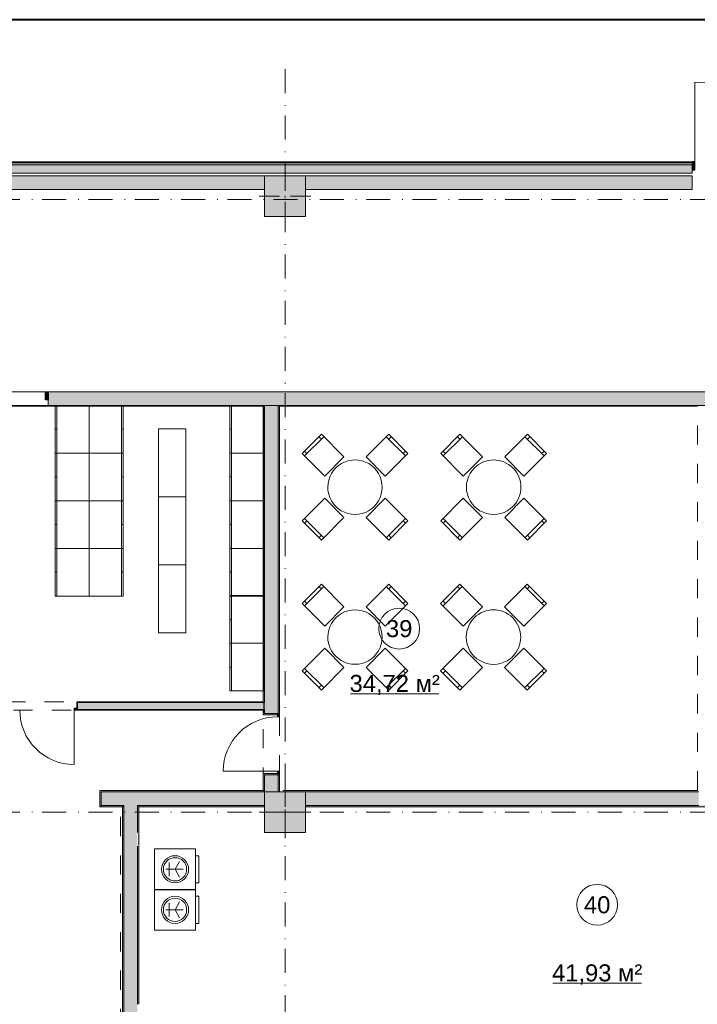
# Model space of a CAD drawing. Header units: millimetres. Extents: x 0 to 1184, y 0 to 836.
# Tile 98 of 241: x 313 to 412, y 691 to 836. Entities that reach past the tile are written whole.
import ezdxf
from ezdxf.xclip import XClip

# ---------------------------------------------------------------- set-up
doc = ezdxf.new("R2010")
doc.units = ezdxf.units.MM
doc.header["$MEASUREMENT"] = 0
doc.header["$XCLIPFRAME"] = 0
doc.linetypes.add('Штриховая', pattern=[5.644444, 2.822222, -2.822222])
doc.linetypes.add('Штрихпунктирная', pattern=[6.702778, 3.527778, -1.763889, 0, -1.411111])
for name, color, linetype in [('Интерьер - Мебель', 7, 'Continuous'), ('Конструктив - ГКЛ', 7, 'Continuous'), ('Конструктив - Колонны', 7, 'Continuous'), ('Конструктив - Стена сущ для Кладочного плана', 7, 'Continuous'), ('Конструктив - Стены Блок 100 нов', 7, 'Continuous'), ('Конструктив - Стены Блок 200 нов', 7, 'Continuous'), ('Конструктив - Стены Внутр сущ.', 7, 'Continuous'), ('Конструктив - Стены наружние фасад', 7, 'Continuous'), ('Элемент Модели - Зона', 7, 'Continuous'), ('Элемент Модели - Оси', 7, 'Continuous')]:
    doc.layers.add(name, color=color, linetype=linetype)
doc.styles.add('СГЕНЕРИР_СТИЛЬ_3', font='txt')

# ---------------------------------------------------------------- blocks, each defined once
blk = doc.blocks.new('Чертеж_4_4', base_point=(-278.48, 89.56))
at = {"layer": 'Конструктив - ГКЛ', "linetype": 'Continuous', "lineweight": 0, "true_color": 0x000000}
for points in [[(280.77, 779.19), (348.27, 779.19), (348.27, 779.31), (280.77, 779.31)], [(348.32, 779.19), (348.52, 779.19), (348.52, 779.31), (348.32, 779.31)], [(350.52, 779.19), (350.72, 779.19), (350.72, 779.31), (350.52, 779.31)], [(350.77, 779.19), (412.07, 779.19), (412.07, 779.31), (350.77, 779.31)]]:
    blk.add_hatch(color=18, dxfattribs=at).paths.add_polyline_path(points)
at = {"layer": 'Конструктив - Колонны', "linetype": 'Continuous', "lineweight": 0, "true_color": 0x000000}
for points in [[(348.52, 807.06), (354.52, 807.06), (354.52, 813.06), (348.52, 813.06)], [(348.52, 716.56), (354.52, 716.56), (354.52, 722.56), (348.52, 722.56)]]:
    blk.add_hatch(color=18, dxfattribs=at).paths.add_polyline_path(points)
at = {"layer": 'Конструктив - Стена сущ для Кладочного плана', "linetype": 'Continuous', "lineweight": 0, "true_color": 0x000000}
for points in [[(316.72, 780.16), (316.72, 781.31), (316.32, 781.31), (316.32, 780.16)], [(468.52, 781.31), (316.72, 781.31), (316.72, 779.31), (468.52, 779.31)]]:
    blk.add_hatch(color=18, dxfattribs=at).paths.add_polyline_path(points)
at = {"layer": 'Конструктив - Стены Блок 100 нов', "linetype": 'Continuous', "lineweight": 0, "true_color": 0x000000}
for points in [[(320.93, 735.76), (320.93, 734.86), (321.03, 734.86), (321.03, 735.66), (321.03, 735.76)], [(321.03, 735.76), (321.03, 735.66), (348.32, 735.66), (348.32, 735.76)], [(321.03, 734.66), (348.32, 734.66), (348.32, 735.66), (321.03, 735.66), (321.03, 734.86)], [(348.52, 734.66), (348.52, 735.66), (348.32, 735.66), (348.32, 734.66)], [(321.03, 734.56), (321.03, 734.86), (320.53, 734.86), (320.53, 734.56)], [(348.32, 734.66), (321.03, 734.66), (321.03, 734.56), (348.32, 734.56)]]:
    blk.add_hatch(color=18, dxfattribs=at).paths.add_polyline_path(points)
at = {"layer": 'Конструктив - Стены Блок 200 нов', "linetype": 'Continuous', "lineweight": 0, "true_color": 0x000000}
for points in [[(348.52, 735.76), (348.52, 779.19), (348.32, 779.19), (348.32, 735.76)], [(348.52, 779.19), (350.52, 779.19), (350.52, 779.31), (348.52, 779.31)], [(350.52, 735.66), (350.52, 779.19), (348.52, 779.19), (348.52, 735.66)], [(350.52, 779.19), (350.52, 734.06), (350.72, 734.06), (350.72, 779.19)], [(348.52, 735.66), (348.52, 735.76), (348.32, 735.76), (348.32, 735.66)], [(350.52, 734.66), (350.52, 735.66), (348.52, 735.66), (348.52, 734.66)], [(348.52, 734.56), (348.52, 734.66), (348.32, 734.66), (348.32, 734.56)], [(348.52, 734.56), (348.32, 734.56), (348.32, 734.06), (348.52, 734.06)], [(348.32, 733.86), (350.42, 733.86), (350.42, 734.06), (348.52, 734.06), (348.32, 734.06)], [(350.52, 734.66), (348.52, 734.66), (348.52, 734.06), (350.42, 734.06), (350.52, 734.06)], [(350.72, 734.06), (350.42, 734.06), (350.42, 733.56), (350.72, 733.56)], [(348.32, 725.06), (348.52, 725.06), (350.42, 725.06), (350.42, 725.26), (348.32, 725.26)], [(348.32, 722.76), (348.52, 722.76), (348.52, 725.06), (348.32, 725.06)], [(348.52, 725.06), (348.52, 722.56), (350.52, 722.56), (350.52, 725.06), (350.42, 725.06)], [(350.42, 725.06), (350.72, 725.06), (350.72, 725.56), (350.42, 725.56)], [(350.52, 722.56), (350.72, 722.56), (350.72, 725.06), (350.52, 725.06)], [(324.32, 722.76), (324.32, 720.36), (324.52, 720.36), (324.52, 722.56), (324.52, 722.76)], [(324.52, 722.76), (324.52, 722.56), (330.02, 722.56), (330.02, 722.76)], [(327.82, 722.56), (324.52, 722.56), (324.52, 720.56), (327.82, 720.56)], [(327.82, 720.56), (329.82, 720.56), (329.82, 722.56), (327.82, 722.56)], [(329.82, 720.56), (330.02, 720.56), (330.02, 722.56), (329.82, 722.56)], [(348.32, 722.76), (330.02, 722.76), (330.02, 722.56), (348.32, 722.56)], [(348.52, 722.56), (330.02, 722.56), (330.02, 720.56), (348.52, 720.56)], [(348.32, 722.76), (348.32, 722.56), (348.52, 722.56)], [(348.52, 722.76), (348.32, 722.76), (348.52, 722.56)], [(412.12, 722.76), (351.52, 722.76), (351.52, 722.56), (412.12, 722.56)], [(354.52, 722.56), (354.52, 720.56), (412.32, 720.56), (412.32, 722.56)], [(324.52, 720.36), (327.62, 720.36), (327.62, 720.56), (324.52, 720.56)], [(327.62, 720.36), (327.82, 720.36), (327.82, 720.56), (327.62, 720.56)], [(327.82, 720.36), (329.82, 720.36), (329.82, 720.56), (327.82, 720.56)], [(329.82, 720.36), (330.02, 720.36), (330.02, 720.56), (329.82, 720.56)], [(330.02, 720.56), (330.02, 720.36), (348.52, 720.36), (348.52, 720.56)], [(354.52, 720.56), (354.52, 720.36), (438.52, 720.36), (438.52, 720.56)], [(327.82, 687.06), (327.82, 720.36), (327.62, 720.36), (327.62, 687.06)], [(329.82, 689.06), (329.82, 720.36), (327.82, 720.36), (327.82, 689.06)], [(330.02, 720.36), (329.82, 720.36), (329.82, 716.56), (330.02, 716.56)], [(329.9, 716.48), (329.9, 714.64), (330.02, 714.64), (330.02, 716.48)], [(329.82, 691.36), (330.02, 691.36), (330.02, 714.56), (329.82, 714.56)]]:
    blk.add_hatch(color=18, dxfattribs=at).paths.add_polyline_path(points)
at = {"layer": 'Конструктив - Стены Внутр сущ.', "linetype": 'Continuous', "lineweight": 0, "true_color": 0x000000}
for points in [[(264.52, 811.06), (348.52, 811.06), (348.52, 813.06), (264.52, 813.06)], [(354.52, 811.06), (411.32, 811.06), (411.32, 813.06), (354.52, 813.06)]]:
    blk.add_hatch(color=18, dxfattribs=at).paths.add_polyline_path(points)
at = {"layer": 'Конструктив - Стены наружние фасад', "linetype": 'Continuous', "lineweight": 0, "true_color": 0x000000}
for points in [[(81.12, 814.96), (411.32, 814.96), (411.32, 815.11), (81.12, 815.11)], [(81.42, 814.66), (411.32, 814.66), (411.32, 814.96), (81.42, 814.96)], [(411.32, 814.66), (82.62, 814.66), (82.62, 813.46), (411.32, 813.46)], [(411.32, 813.96), (411.72, 813.96), (411.72, 815.11), (411.32, 815.11)]]:
    blk.add_hatch(color=18, dxfattribs=at).paths.add_polyline_path(points)
at = {"layer": 'Интерьер - Мебель', "color": 7, "linetype": 'Continuous', "lineweight": 15}
for p, q in [((317.72, 779.31), (317.97, 779.31)), ((317.97, 779.31), (317.97, 772.31)), ((327.47, 779.31), (327.47, 772.31)), ((327.72, 779.31), (327.47, 779.31)), ((343.42, 779.31), (343.67, 779.31)), ((343.67, 779.31), (343.67, 772.31)), ((317.72, 775.81), (317.97, 775.81)), ((327.72, 775.81), (327.47, 775.81)), ((343.42, 775.81), (343.67, 775.81)), ((354.37, 771.9), (357.2, 774.73)), ((356.85, 774.38), (356.49, 774.73)), ((366.39, 774.73), (369.22, 771.9)), ((366.75, 774.38), (367.1, 774.73)), ((374.74, 771.9), (377.57, 774.73)), ((377.22, 774.38), (376.86, 774.73)), ((386.76, 774.73), (389.59, 771.9)), ((387.12, 774.38), (387.47, 774.73)), ((354.73, 772.26), (354.37, 772.61)), ((368.87, 772.26), (369.22, 772.61)), ((375.1, 772.26), (374.74, 772.61)), ((389.24, 772.26), (389.59, 772.61)), ((317.72, 772.31), (317.97, 772.31)), ((317.97, 772.31), (317.97, 765.31)), ((327.47, 772.31), (327.47, 765.31)), ((327.72, 772.31), (327.47, 772.31)), ((343.42, 772.31), (343.67, 772.31)), ((343.67, 772.31), (343.67, 765.31)), ((317.72, 768.81), (317.97, 768.81)), ((327.72, 768.81), (327.47, 768.81)), ((343.42, 768.81), (343.67, 768.81)), ((317.72, 765.31), (317.97, 765.31)), ((317.97, 765.31), (317.97, 758.31)), ((327.47, 765.31), (327.47, 758.31)), ((327.72, 765.31), (327.47, 765.31)), ((343.42, 765.31), (343.67, 765.31)), ((343.67, 765.31), (343.67, 758.31)), ((357.2, 759.88), (354.37, 762.71)), ((369.22, 762.71), (366.39, 759.88)), ((377.57, 759.88), (374.74, 762.71)), ((389.59, 762.71), (386.76, 759.88)), ((317.72, 761.81), (317.97, 761.81)), ((327.72, 761.81), (327.47, 761.81)), ((343.42, 761.81), (343.67, 761.81)), ((354.73, 762.36), (354.37, 762)), ((368.87, 762.36), (369.22, 762)), ((375.1, 762.36), (374.74, 762)), ((389.24, 762.36), (389.59, 762)), ((356.85, 760.24), (356.49, 759.88)), ((366.75, 760.24), (367.1, 759.88)), ((377.22, 760.24), (376.86, 759.88)), ((387.12, 760.24), (387.47, 759.88)), ((317.72, 758.31), (317.97, 758.31)), ((317.97, 758.31), (317.97, 751.31)), ((327.47, 758.31), (327.47, 751.31)), ((327.72, 758.31), (327.47, 758.31)), ((343.42, 758.31), (343.67, 758.31)), ((343.67, 758.31), (343.67, 751.31)), ((317.72, 754.81), (317.97, 754.81)), ((327.72, 754.81), (327.47, 754.81)), ((343.42, 754.81), (343.67, 754.81)), ((354.37, 749.88), (357.2, 752.71)), ((356.85, 752.35), (356.49, 752.71)), ((366.39, 752.71), (369.22, 749.88)), ((366.75, 752.35), (367.1, 752.71)), ((374.73, 749.88), (377.56, 752.71)), ((377.2, 752.35), (376.85, 752.71)), ((386.75, 752.71), (389.58, 749.88)), ((387.1, 752.35), (387.46, 752.71)), ((343.42, 751.37), (343.67, 751.37)), ((343.67, 751.37), (343.67, 744.37)), ((354.73, 750.23), (354.37, 750.58)), ((368.87, 750.23), (369.22, 750.58)), ((375.08, 750.23), (374.73, 750.58)), ((389.22, 750.23), (389.58, 750.58)), ((343.42, 747.87), (343.67, 747.87)), ((343.42, 744.37), (343.67, 744.37)), ((343.67, 744.37), (343.67, 737.37)), ((343.42, 740.87), (343.67, 740.87)), ((357.2, 737.86), (354.37, 740.69)), ((354.73, 740.33), (354.37, 739.98)), ((369.22, 740.69), (366.39, 737.86)), ((368.87, 740.33), (369.22, 739.98)), ((377.56, 737.86), (374.73, 740.69)), ((375.08, 740.33), (374.73, 739.98)), ((389.58, 740.69), (386.75, 737.86)), ((389.22, 740.33), (389.58, 739.98)), ((356.85, 738.21), (356.49, 737.86)), ((366.75, 738.21), (367.1, 737.86)), ((377.2, 738.21), (376.85, 737.86)), ((387.1, 738.21), (387.46, 737.86)), ((334.49, 710.16), (334.49, 712.16)), ((335.35, 711.16), (336.01, 712.32)), ((335.35, 711.16), (334.01, 711.16)), ((334.49, 711.16), (336.55, 711.16)), ((335.35, 711.16), (336.01, 710.01)), ((334.49, 704.21), (334.49, 706.21)), ((335.35, 705.21), (336.01, 706.36)), ((335.35, 705.21), (334.01, 705.21)), ((334.49, 705.21), (336.55, 705.21)), ((335.35, 705.21), (336.01, 704.05))]:
    blk.add_line(p, q, dxfattribs=at)
at = {"layer": 'Интерьер - Мебель', "color": 7, "linetype": 'Continuous', "lineweight": 15, "flags": 128}
for points in [[(317.72, 779.31), (317.72, 772.31), (322.72, 772.31), (322.72, 779.31)], [(327.72, 779.31), (327.72, 772.31), (322.72, 772.31), (322.72, 779.31)], [(343.42, 779.31), (343.42, 772.31), (348.42, 772.31), (348.42, 779.31)], [(332.93, 765.89), (332.93, 775.89), (336.93, 775.89), (336.93, 765.89)], [(357.34, 768.93), (360.17, 771.76), (356.85, 775.09), (354.02, 772.26)], [(363.42, 771.76), (366.25, 768.93), (369.57, 772.26), (366.75, 775.09)], [(377.71, 768.93), (380.54, 771.76), (377.22, 775.09), (374.39, 772.26)], [(383.79, 771.76), (386.62, 768.93), (389.94, 772.26), (387.12, 775.09)], [(317.72, 772.31), (317.72, 765.31), (322.72, 765.31), (322.72, 772.31)], [(327.72, 772.31), (327.72, 765.31), (322.72, 765.31), (322.72, 772.31)], [(343.42, 772.31), (343.42, 765.31), (348.42, 765.31), (348.42, 772.31)], [(332.93, 755.89), (332.93, 765.89), (336.93, 765.89), (336.93, 755.89)], [(360.17, 762.85), (357.34, 765.68), (354.02, 762.36), (356.85, 759.53)], [(366.25, 765.68), (363.42, 762.85), (366.75, 759.53), (369.57, 762.36)], [(380.54, 762.85), (377.71, 765.68), (374.39, 762.36), (377.22, 759.53)], [(386.62, 765.68), (383.79, 762.85), (387.12, 759.53), (389.94, 762.36)], [(317.72, 765.31), (317.72, 758.31), (322.72, 758.31), (322.72, 765.31)], [(327.72, 765.31), (327.72, 758.31), (322.72, 758.31), (322.72, 765.31)], [(343.42, 765.31), (343.42, 758.31), (348.42, 758.31), (348.42, 765.31)], [(317.72, 758.31), (317.72, 751.31), (322.72, 751.31), (322.72, 758.31)], [(327.72, 758.31), (327.72, 751.31), (322.72, 751.31), (322.72, 758.31)], [(343.42, 758.31), (343.42, 751.31), (348.42, 751.31), (348.42, 758.31)], [(332.93, 745.89), (332.93, 755.89), (336.93, 755.89), (336.93, 745.89)], [(357.34, 746.91), (360.17, 749.74), (356.85, 753.06), (354.02, 750.23)], [(363.42, 749.74), (366.25, 746.91), (369.57, 750.23), (366.75, 753.06)], [(377.7, 746.91), (380.53, 749.74), (377.2, 753.06), (374.38, 750.23)], [(383.78, 749.74), (386.61, 746.91), (389.93, 750.23), (387.1, 753.06)], [(343.42, 751.37), (343.42, 744.37), (348.42, 744.37), (348.42, 751.37)], [(343.42, 744.37), (343.42, 737.37), (348.42, 737.37), (348.42, 744.37)], [(360.17, 740.83), (357.34, 743.65), (354.02, 740.33), (356.85, 737.5)], [(366.25, 743.65), (363.42, 740.83), (366.75, 737.5), (369.57, 740.33)], [(380.53, 740.83), (377.7, 743.65), (374.38, 740.33), (377.2, 737.5)], [(386.61, 743.65), (383.78, 740.83), (387.1, 737.5), (389.93, 740.33)], [(332.35, 708.16), (338.35, 708.16), (338.35, 714.16), (332.35, 714.16)], [(332.35, 708.16), (338.35, 708.16), (338.35, 714.16), (332.35, 714.16)], [(338.35, 709.16), (338.85, 709.16), (338.85, 713.16), (338.35, 713.16)], [(332.35, 702.21), (338.35, 702.21), (338.35, 708.21), (332.35, 708.21)], [(332.35, 702.21), (338.35, 702.21), (338.35, 708.21), (332.35, 708.21)], [(338.35, 703.21), (338.85, 703.21), (338.85, 707.21), (338.35, 707.21)]]:
    blk.add_lwpolyline(points, close=True, dxfattribs=at)
for points in [[(364.62, 764.48, 1), (358.97, 770.14, 1)], [(385, 764.48, 1), (379.34, 770.14, 1)], [(364.62, 742.45, 1), (358.97, 748.11, 1)], [(384.98, 742.45, 1), (379.32, 748.11, 1)]]:
    blk.add_lwpolyline(points, format="xyb", close=True, dxfattribs=at)
at = {"layer": 'Интерьер - Мебель', "color": 7, "linetype": 'Continuous', "lineweight": 15}
for centre, radius in [((335.35, 711.16), 2), ((335.35, 711.16), 1.71), ((335.35, 705.21), 2), ((335.35, 705.21), 1.71)]:
    blk.add_circle(centre, radius, dxfattribs=at)
at = {"layer": 'Конструктив - ГКЛ', "color": 251, "linetype": 'Continuous', "lineweight": 20, "true_color": 0x575757}
for p, q in [((348.52, 779.31), (348.52, 779.19)), ((350.52, 779.31), (348.52, 779.31)), ((348.52, 779.31), (348.52, 779.19)), ((350.52, 779.19), (350.52, 779.31)), ((350.52, 779.19), (350.52, 779.31))]:
    blk.add_line(p, q, dxfattribs=at)
at = {"layer": 'Конструктив - ГКЛ', "color": 251, "linetype": 'Continuous', "lineweight": 20, "true_color": 0x575757, "flags": 128}
for points in [[(466.47, 779.31), (207.52, 779.31)], [(280.77, 779.19), (348.27, 779.19)], [(348.32, 779.19), (348.52, 779.19)], [(350.52, 779.19), (350.72, 779.19)], [(350.77, 779.19), (412.07, 779.19)]]:
    blk.add_lwpolyline(points, dxfattribs=at)
at = {"layer": 'Конструктив - Колонны', "color": 251, "linetype": 'Continuous', "lineweight": 5, "true_color": 0x575757}
for p, q in [((351.52, 810.86), (351.52, 813.86)), ((350.72, 810.06), (347.72, 810.06)), ((351.52, 809.26), (351.52, 806.26)), ((352.32, 810.06), (355.32, 810.06)), ((351.52, 720.36), (351.52, 723.36)), ((350.72, 719.56), (347.72, 719.56)), ((352.32, 719.56), (355.32, 719.56)), ((351.52, 718.76), (351.52, 715.76))]:
    blk.add_line(p, q, dxfattribs=at)
at = {"layer": 'Конструктив - Колонны', "color": 251, "linetype": 'Continuous', "lineweight": 15, "true_color": 0x575757, "flags": 128}
for points in [[(348.52, 807.06), (354.52, 807.06), (354.52, 813.06), (348.52, 813.06)], [(348.52, 716.56), (354.52, 716.56), (354.52, 722.56), (348.52, 722.56)]]:
    blk.add_lwpolyline(points, close=True, dxfattribs=at)
at = {"layer": 'Конструктив - Колонны', "color": 251, "linetype": 'Continuous', "lineweight": 5, "true_color": 0x575757}
for p in [(351.52, 810.06), (351.52, 719.56)]:
    blk.add_point(p, dxfattribs=at)
at = {"layer": 'Конструктив - Стена сущ для Кладочного плана', "color": 251, "linetype": 'Continuous', "lineweight": 15, "true_color": 0x575757}
blk.add_line((316.32, 781.31), (311, 781.31), dxfattribs=at)
at = {"layer": 'Конструктив - Стена сущ для Кладочного плана', "color": 251, "linetype": 'Continuous', "lineweight": 30, "true_color": 0x575757}
for p, q in [((316.32, 780.16), (316.32, 781.31)), ((316.32, 781.31), (316.72, 781.31)), ((316.72, 781.31), (316.72, 780.16)), ((316.72, 780.16), (316.32, 780.16))]:
    blk.add_line(p, q, dxfattribs=at)
at = {"layer": 'Конструктив - Стена сущ для Кладочного плана', "color": 251, "linetype": 'Continuous', "lineweight": 20, "true_color": 0x575757}
for p, q in [((316.72, 781.31), (317.09, 781.31)), ((316.72, 781.31), (316.72, 780.16)), ((316.72, 781.31), (316.72, 780.16)), ((316.72, 781.31), (316.72, 780.16)), ((316.72, 781.31), (317.09, 781.31)), ((316.72, 781.31), (317.09, 781.31)), ((316.72, 780.16), (316.72, 779.31)), ((316.72, 780.16), (316.72, 779.31)), ((316.72, 780.16), (316.72, 779.31)), ((316.72, 779.31), (317.09, 779.31)), ((316.72, 779.31), (317.09, 779.31)), ((316.72, 779.31), (317.09, 779.31))]:
    blk.add_line(p, q, dxfattribs=at)
at = {"layer": 'Конструктив - Стена сущ для Кладочного плана', "color": 251, "linetype": 'Continuous', "lineweight": 20, "true_color": 0x575757, "flags": 128}
for points in [[(468.52, 781.31), (316.72, 781.31)], [(316.72, 779.31), (468.52, 779.31)]]:
    blk.add_lwpolyline(points, dxfattribs=at)
at = {"layer": 'Конструктив - Стены Блок 100 нов', "color": 251, "linetype": 'Continuous', "lineweight": 20, "true_color": 0x575757}
for p, q in [((320.93, 734.86), (320.93, 735.76)), ((321.03, 735.76), (320.93, 735.76)), ((321.03, 735.76), (320.93, 735.76)), ((320.93, 734.86), (320.93, 735.76)), ((348.32, 735.66), (321.03, 735.66)), ((321.03, 735.66), (321.03, 734.86)), ((321.03, 734.86), (320.93, 734.86)), ((321.03, 734.66), (321.03, 734.86)), ((321.03, 734.66), (321.03, 734.86)), ((321.03, 734.66), (321.03, 734.86)), ((321.03, 734.66), (348.32, 734.66)), ((321.03, 734.56), (321.03, 734.66)), ((321.03, 734.56), (321.03, 734.66)), ((321.03, 734.56), (321.03, 734.66))]:
    blk.add_line(p, q, dxfattribs=at)
at = {"layer": 'Конструктив - Стены Блок 100 нов', "color": 251, "linetype": 'Continuous', "lineweight": 5, "true_color": 0x575757}
for p, q in [((320.53, 734.56), (320.53, 734.86)), ((320.53, 734.86), (321.03, 734.86)), ((321.03, 734.56), (320.53, 734.56)), ((320.53, 734.56), (320.53, 726.56)), ((321.03, 734.86), (321.03, 734.56))]:
    blk.add_line(p, q, dxfattribs=at)
at = {"layer": 'Конструктив - Стены Блок 100 нов', "color": 251, "linetype": 'Continuous', "lineweight": 20, "true_color": 0x575757, "flags": 128}
for points in [[(348.32, 735.76), (321.03, 735.76)], [(321.03, 734.56), (348.32, 734.56)]]:
    blk.add_lwpolyline(points, dxfattribs=at)
at = {"layer": 'Конструктив - Стены Блок 100 нов', "color": 251, "linetype": 'Continuous', "lineweight": 5, "true_color": 0x575757}
blk.add_arc((320.53, 734.56), 8, 180, 270, dxfattribs=at)
at = {"layer": 'Конструктив - Стены Блок 200 нов', "color": 251, "linetype": 'Continuous', "lineweight": 20, "true_color": 0x575757}
for p, q in [((348.52, 779.19), (348.52, 735.66)), ((350.52, 735.66), (350.52, 779.19)), ((348.52, 735.66), (348.32, 735.66)), ((348.52, 735.66), (348.32, 735.66)), ((350.52, 734.66), (350.52, 735.66)), ((348.32, 734.66), (348.52, 734.66)), ((348.32, 734.66), (348.52, 734.66)), ((348.32, 734.06), (348.32, 733.86)), ((348.32, 734.06), (348.32, 733.86)), ((350.42, 733.86), (348.32, 733.86)), ((350.42, 733.86), (348.32, 733.86)), ((348.52, 734.66), (348.52, 734.06)), ((348.52, 734.06), (350.42, 734.06)), ((350.42, 734.06), (350.42, 733.86)), ((350.52, 734.06), (350.42, 734.06)), ((350.52, 734.06), (350.42, 734.06)), ((350.52, 734.06), (350.42, 734.06)), ((350.52, 734.06), (350.52, 734.66)), ((350.72, 734.06), (350.52, 734.06)), ((350.72, 734.06), (350.52, 734.06)), ((350.72, 734.06), (350.52, 734.06)), ((350.42, 725.26), (348.32, 725.26)), ((348.32, 725.06), (348.32, 725.26)), ((348.32, 725.06), (348.32, 725.26)), ((350.42, 725.26), (348.32, 725.26)), ((348.52, 725.06), (348.52, 722.56)), ((348.52, 725.06), (350.42, 725.06)), ((350.42, 725.06), (350.42, 725.26)), ((350.52, 725.06), (350.42, 725.06)), ((350.52, 725.06), (350.42, 725.06)), ((350.52, 725.06), (350.42, 725.06)), ((350.52, 722.56), (350.52, 725.06)), ((350.72, 725.06), (350.52, 725.06)), ((350.72, 725.06), (350.52, 725.06)), ((350.72, 725.06), (350.52, 725.06)), ((324.32, 720.36), (324.32, 722.76)), ((324.52, 722.76), (324.32, 722.76)), ((324.52, 722.76), (324.32, 722.76)), ((324.32, 720.36), (324.32, 722.76)), ((327.82, 722.56), (324.52, 722.56)), ((324.52, 722.56), (324.52, 720.36)), ((329.82, 722.56), (327.82, 722.56)), ((330.02, 722.56), (329.82, 722.56)), ((348.32, 722.56), (330.02, 722.56)), ((348.32, 722.56), (348.52, 722.56)), ((348.32, 722.56), (348.52, 722.56)), ((412.32, 722.56), (354.52, 722.56)), ((324.52, 720.56), (327.82, 720.56)), ((327.82, 720.56), (327.82, 720.36)), ((327.82, 720.56), (327.82, 720.36)), ((329.82, 720.36), (329.82, 720.56)), ((329.82, 720.36), (329.82, 720.56)), ((329.82, 720.56), (330.02, 720.56)), ((330.02, 720.56), (348.52, 720.56)), ((354.52, 720.56), (412.32, 720.56)), ((324.52, 720.36), (324.32, 720.36)), ((327.82, 720.36), (327.82, 689.06)), ((329.82, 716.56), (329.82, 720.36)), ((329.82, 691.36), (329.82, 714.56))]:
    blk.add_line(p, q, dxfattribs=at)
at = {"layer": 'Конструктив - Стены Блок 200 нов', "color": 251, "linetype": 'Continuous', "lineweight": 5, "true_color": 0x575757}
for p, q in [((350.42, 733.56), (350.42, 734.06)), ((350.42, 734.06), (350.72, 734.06)), ((350.72, 733.56), (350.42, 733.56)), ((350.72, 734.06), (350.72, 733.56)), ((350.42, 725.56), (342.42, 725.56)), ((350.42, 725.06), (350.42, 725.56)), ((350.42, 725.56), (350.72, 725.56)), ((350.72, 725.06), (350.42, 725.06)), ((350.72, 725.56), (350.72, 725.06))]:
    blk.add_line(p, q, dxfattribs=at)
at = {"layer": 'Конструктив - Стены Блок 200 нов', "color": 251, "linetype": 'Continuous', "lineweight": 20, "true_color": 0x575757, "flags": 128}
for points in [[(348.32, 779.19), (348.32, 735.76)], [(348.32, 779.19), (348.52, 779.19)], [(350.52, 779.19), (350.72, 779.19)], [(350.72, 734.06), (350.72, 779.19)], [(348.32, 734.56), (348.32, 734.06)], [(348.32, 725.06), (348.32, 722.76)], [(350.72, 722.56), (350.72, 725.06)], [(330.02, 722.76), (324.52, 722.76)], [(348.32, 722.76), (330.02, 722.76)], [(412.12, 722.76), (351.52, 722.76)], [(351.52, 722.76), (351.52, 722.56)], [(324.52, 720.36), (327.62, 720.36)], [(327.62, 720.36), (327.62, 687.06)], [(330.02, 716.56), (330.02, 720.36)], [(330.02, 720.36), (348.52, 720.36)], [(354.52, 720.36), (438.52, 720.36)], [(330.02, 714.64), (330.02, 716.48)], [(330.02, 691.36), (330.02, 714.56)]]:
    blk.add_lwpolyline(points, dxfattribs=at)
at = {"layer": 'Конструктив - Стены Блок 200 нов', "color": 251, "linetype": 'Continuous', "lineweight": 5, "true_color": 0x575757}
blk.add_arc((350.42, 725.56), 8, 90, 180, dxfattribs=at)
at = {"layer": 'Конструктив - Стены Внутр сущ.', "color": 251, "linetype": 'Continuous', "lineweight": 20, "true_color": 0x575757}
blk.add_line((411.32, 813.06), (411.32, 811.06), dxfattribs=at)
blk.add_line((411.32, 813.06), (411.32, 811.06), dxfattribs=at)
at = {"layer": 'Конструктив - Стены Внутр сущ.', "color": 251, "linetype": 'Continuous', "lineweight": 20, "true_color": 0x575757, "flags": 128}
for points in [[(348.52, 813.06), (264.52, 813.06)], [(411.32, 813.06), (354.52, 813.06)], [(264.52, 811.06), (348.52, 811.06)], [(354.52, 811.06), (411.32, 811.06)]]:
    blk.add_lwpolyline(points, dxfattribs=at)
at = {"layer": 'Конструктив - Стены наружние фасад', "color": 251, "linetype": 'Continuous', "lineweight": 15, "true_color": 0x575757}
for p, q in [((411.72, 815.11), (411.72, 826.81)), ((411.32, 815.11), (411.32, 814.96)), ((411.32, 815.11), (411.32, 814.96)), ((411.32, 815.11), (411.32, 814.96))]:
    blk.add_line(p, q, dxfattribs=at)
at = {"layer": 'Конструктив - Стены наружние фасад', "color": 251, "linetype": 'Continuous', "lineweight": 20, "true_color": 0x575757}
for p, q in [((81.12, 814.96), (411.32, 814.96)), ((81.42, 814.66), (411.32, 814.66)), ((411.32, 815.11), (410.95, 815.11)), ((411.32, 815.11), (410.95, 815.11)), ((411.32, 815.11), (410.95, 815.11)), ((411.32, 813.46), (410.95, 813.46)), ((411.32, 813.46), (410.95, 813.46)), ((411.32, 813.46), (410.95, 813.46))]:
    blk.add_line(p, q, dxfattribs=at)
at = {"layer": 'Конструктив - Стены наружние фасад', "color": 251, "linetype": 'Continuous', "lineweight": 30, "true_color": 0x575757}
for p, q in [((411.72, 815.11), (411.32, 815.11)), ((411.32, 815.11), (411.32, 813.96)), ((411.32, 814.96), (411.32, 814.66)), ((411.32, 814.96), (411.32, 814.66)), ((411.32, 814.96), (411.32, 814.66)), ((411.72, 813.96), (411.72, 815.11)), ((411.32, 813.96), (411.72, 813.96))]:
    blk.add_line(p, q, dxfattribs=at)
at = {"layer": 'Конструктив - Стены наружние фасад', "color": 251, "linetype": 'Continuous', "lineweight": 5, "true_color": 0x575757}
for p, q in [((411.32, 814.66), (411.32, 813.96)), ((411.32, 814.66), (411.32, 813.96)), ((411.32, 814.66), (411.32, 813.96)), ((411.32, 813.96), (411.32, 813.46)), ((411.32, 813.96), (411.32, 813.46)), ((411.32, 813.96), (411.32, 813.46))]:
    blk.add_line(p, q, dxfattribs=at)
at = {"layer": 'Конструктив - Стены наружние фасад', "color": 251, "linetype": 'Continuous', "lineweight": 20, "true_color": 0x575757, "flags": 128}
for points in [[(411.32, 815.11), (250.57, 815.11)], [(82.62, 813.46), (411.32, 813.46)]]:
    blk.add_lwpolyline(points, dxfattribs=at)
at = {"layer": 'Конструктив - Стены наружние фасад', "color": 251, "linetype": 'Continuous', "lineweight": 5, "true_color": 0x575757}
blk.add_arc((411.72, 815.11), 11.7, 0, 90, dxfattribs=at)
at = {"layer": 'Элемент Модели - Зона', "color": 7, "linetype": 'Continuous', "lineweight": 15}
for p, q in [((361.13, 736.95), (374.13, 736.95)), ((390.88, 694.41), (403.89, 694.41))]:
    blk.add_line(p, q, dxfattribs=at)
at = {"layer": 'Элемент Модели - Зона', "color": 7, "linetype": 'Штриховая', "lineweight": 15, "flags": 128}
for points in [[(280.72, 779.31), (280.72, 735.76), (348.32, 735.76), (348.32, 779.31)], [(412.12, 722.76), (412.12, 779.31), (350.72, 779.31), (350.72, 722.76)], [(82.62, 541.14), (82.62, 539.14), (83.02, 539.14), (83.02, 542.56), (89.02, 542.56), (89.02, 539.56), (168.52, 539.56), (168.52, 542.56), (174.52, 542.56), (174.52, 539.56), (258.52, 539.56), (258.52, 542.56), (264.52, 542.56), (264.52, 539.14), (331.77, 539.14), (331.77, 631.69), (331.88, 631.69), (331.88, 686.86), (327.32, 686.86), (327.32, 720.36), (324.52, 720.36), (324.52, 722.76), (348.32, 722.76), (348.32, 734.56), (280.72, 734.56), (280.72, 722.76), (309.52, 722.76), (309.52, 720.36), (301.52, 720.36), (301.52, 615.56), (207.52, 615.56), (207.52, 626.56), (82.62, 626.56), (82.62, 626.06)], [(330.02, 689.26), (331.52, 689.26), (374.52, 689.26), (419.52, 689.26), (421.52, 689.26), (464.52, 689.26), (466.32, 689.26), (466.32, 714.56), (466.32, 716.56), (466.32, 717.56), (466.32, 720.36), (444.52, 720.36), (444.52, 716.56), (438.52, 716.56), (438.52, 720.36), (354.52, 720.36), (354.52, 716.56), (348.52, 716.56), (348.52, 720.36), (330.02, 720.36)]]:
    blk.add_lwpolyline(points, close=True, dxfattribs=at)
at = {"layer": 'Элемент Модели - Зона', "color": 7, "linetype": 'Continuous', "lineweight": 15, "flags": 128}
for points in [[(371.29, 746.53, 1), (365.29, 746.53, 1)], [(400.38, 705.95, 1), (394.38, 705.95, 1)]]:
    blk.add_lwpolyline(points, format="xyb", close=True, dxfattribs=at)
at = {"layer": 'Элемент Модели - Оси', "color": 7, "linetype": 'Штрихпунктирная', "lineweight": 15}
for p, q in [((351.52, 828.73), (351.52, 151.77)), ((57.32, 809.56), (1181.05, 809.56)), ((57.32, 719.56), (1181.05, 719.56))]:
    blk.add_line(p, q, dxfattribs=at)
at = {"layer": 'Элемент Модели - Зона', "color": 7, "linetype": 'Continuous', "lineweight": 15, "char_height": 2.5, "attachment_point": 5, "style": 'СГЕНЕРИР_СТИЛЬ_3'}
for s, insert in [('\\A1;{\\pqc;\\fArial|b0|i0|c204|p38;39}', (368.29, 746.51)), ('\\A1;{\\pqc;\\fArial|b0|i0|c204|p38;34,72 м²}', (367.63, 738.24)), ('\\A1;{\\pqc;\\fArial|b0|i0|c204|p38;40}', (397.38, 705.93)), ('\\A1;{\\pqc;\\fArial|b0|i0|c204|p38;41,93 м²}', (397.38, 695.71))]:
    blk.add_mtext(s, dxfattribs=dict(at, insert=insert))

msp = doc.modelspace()

# ---------------------------------------------------------------- linework, layer by layer
at = {"color": 7, "linetype": 'Continuous', "lineweight": 40}
msp.add_line((1184, 836), (20, 836), dxfattribs=at)

# ---------------------------------------------------------------- block references
at = {"color": 161, "linetype": 'Continuous', "lineweight": 40, "true_color": 0x83aefe}
ref = msp.add_blockref('Чертеж_4_4', (-278.48, 89.56), dxfattribs=at)
XClip(ref).set_block_clipping_path([(57.3201676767, 151.7660533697), (1181.0522393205, 828.727105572)])

doc.saveas('drawing.dxf')
